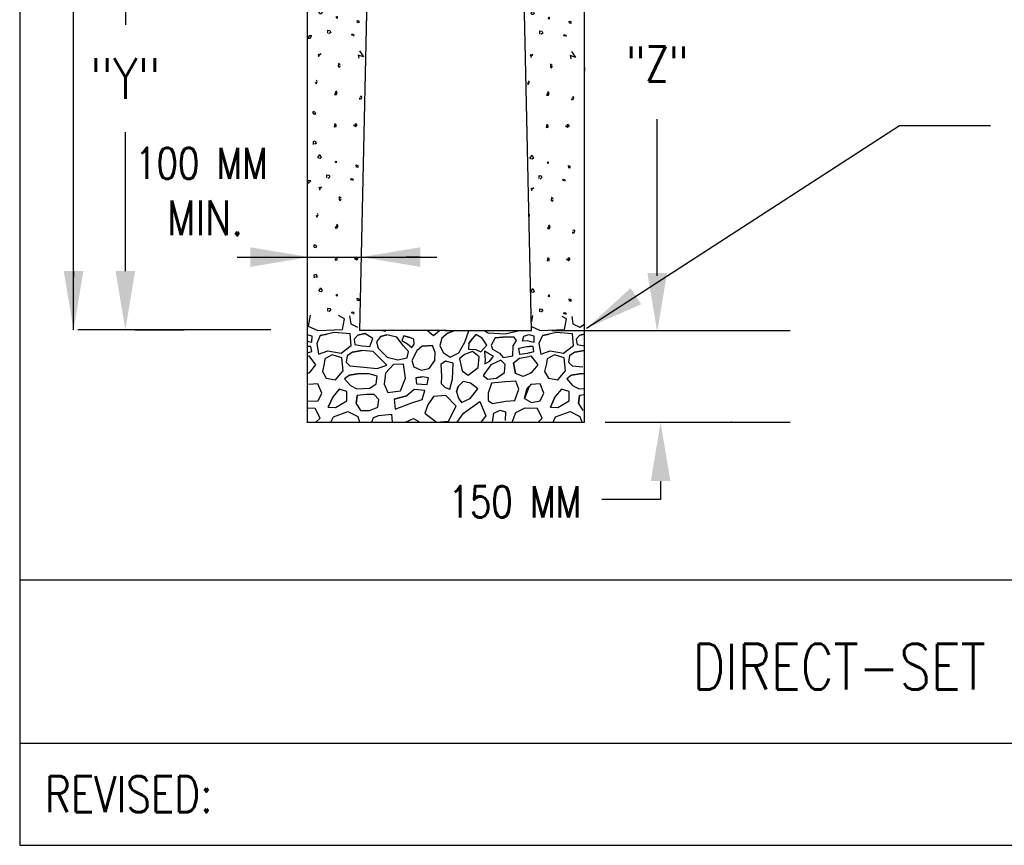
# Model space of a CAD drawing. Header units: inches. Extents: x -5.1 to 7.2, y -6.8 to 2.4.
# Tile 1 of 4: x 0.4 to 3.4, y -6.8 to -4.3. Entities that reach past the tile are written whole.
import ezdxf
from ezdxf.enums import TextEntityAlignment as Align

# ---------------------------------------------------------------- set-up
doc = ezdxf.new("R2010")
doc.units = ezdxf.units.IN
doc.header["$MEASUREMENT"] = 0
doc.layers.get('0').update_dxf_attribs({"color": 2, "linetype": 'CONTINUOUS'})
doc.layers.get('DEFPOINTS').update_dxf_attribs({"linetype": 'CONTINUOUS'})
doc.layers.add('E-DETL', color=2, linetype='CONTINUOUS')
doc.layers.add('E-DETL-TEXT', color=3, linetype='CONTINUOUS')
doc.styles.add('romans', font='ROMANS.SHX', dxfattribs={"width": 0.8})
doc.styles.get("Standard").update_dxf_attribs({"font": 'ROMANS.SHX', "width": 0.8, "height": 0.125})
doc.dimstyles.get("Standard").update_dxf_attribs({"dimtxt": 0.18, "dimasz": 0.18, "dimexe": 0.18, "dimexo": 0.0625, "dimgap": 0.09, "dimtad": 0, "dimtih": 1, "dimtoh": 1, "dimdec": 4, "dimzin": 0, "dimdsep": 46, "dimtxsty": 'Standard', "dimcen": 0.09, "dimadec": 0, "dimazin": 0, "dimtfac": 1, "dimtdec": 4, "dimtofl": 0, "dimtmove": 0, "dimatfit": 3, "dimfxl": 1, "dimtolj": 1, "dimtzin": 0, "dimarcsym": 0})

# ---------------------------------------------------------------- blocks, each defined once
blk = doc.blocks.new('*X8')
for p, q in [((2.502915, 4.15143), (2.500029, 4.153107)), ((2.500029, 4.153107), (2.502915, 4.149193)), ((2.500825, 4.149752), (2.50819, 4.154449)), ((2.502915, 4.149193), (2.50182, 4.145504)), ((2.50819, 4.154449), (2.502915, 4.15143)), ((2.562335, 4.125041), (2.561937, 4.116096)), ((2.561937, 4.116096), (2.566018, 4.113189)), ((2.567909, 4.120457), (2.562335, 4.125041)), ((2.566018, 4.113189), (2.567909, 4.118444)), ((2.666623, 4.114473), (2.665948, 4.103462)), ((2.491469, 4.068352), (2.493858, 4.062202)), ((2.493858, 4.062202), (2.49774, 4.069694)), ((2.49774, 4.069694), (2.495351, 4.074055)), ((2.555667, 4.039392), (2.550093, 4.029889)), ((2.558454, 4.035703), (2.554572, 4.04107)), ((2.550093, 4.029889), (2.556264, 4.030224)), ((2.556264, 4.030224), (2.558454, 4.035703)), ((2.62713, 4.019825), (2.626832, 4.015912)), ((2.626832, 4.015912), (2.633003, 4.017477)), ((2.630514, 4.024857), (2.628424, 4.022844)), ((2.633898, 4.022397), (2.630514, 4.024857)), ((2.633003, 4.017477), (2.633898, 4.022397)), ((2.486194, 3.978566), (2.483308, 3.974988)), ((2.489976, 3.975995), (2.488682, 3.978454)), ((2.483308, 3.974988), (2.485597, 3.971298)), ((2.485597, 3.971298), (2.490175, 3.970068)), ((2.493261, 3.972416), (2.489976, 3.975995)), ((2.490175, 3.970068), (2.493261, 3.972416)), ((2.550989, 3.941332), (2.549197, 3.931269)), ((2.549197, 3.931269), (2.555567, 3.932052)), ((2.555667, 3.93686), (2.552581, 3.939208)), ((2.555567, 3.932052), (2.555667, 3.93686)), ((2.614689, 3.931381), (2.608717, 3.935742)), ((2.615087, 3.932052), (2.614191, 3.940997)), ((2.614191, 3.940997), (2.619068, 3.935295)), ((2.619068, 3.935295), (2.614689, 3.931381)), ((2.485796, 3.885761), (2.49127, 3.888109)), ((2.49127, 3.888109), (2.494654, 3.879388)), ((2.486294, 3.877487), (2.485796, 3.885761)), ((2.494654, 3.879388), (2.48928, 3.879164)), ((2.499233, 3.83634), (2.505901, 3.846067)), ((2.506399, 3.834439), (2.501323, 3.834774)), ((2.505901, 3.846067), (2.509882, 3.83757)), ((2.509882, 3.83757), (2.506399, 3.834439)), ((2.553577, 3.822922), (2.554074, 3.8265)), ((2.554074, 3.8265), (2.555567, 3.8265)), ((2.555567, 3.8265), (2.555667, 3.820686)), ((2.555667, 3.820686), (2.55278, 3.822922)), ((2.617974, 3.808051), (2.616978, 3.814536)), ((2.616978, 3.814536), (2.621656, 3.812747)), ((2.621955, 3.806821), (2.618471, 3.808163)), ((2.621656, 3.812747), (2.621955, 3.806821)), ((2.5274, 3.775178), (2.527201, 3.78457)), ((2.527201, 3.78457), (2.532974, 3.783564)), ((2.536258, 3.77775), (2.530485, 3.773501)), ((2.532974, 3.783564), (2.536258, 3.77775)), ((2.600555, 3.771935), (2.603342, 3.772606)), ((2.602347, 3.767239), (2.600555, 3.771935)), ((2.603342, 3.772606), (2.607025, 3.770146)), ((2.607025, 3.770146), (2.605632, 3.766121)), ((2.505652, 3.743636), (2.502766, 3.745313)), ((2.502766, 3.745313), (2.505652, 3.7414)), ((2.503562, 3.741959), (2.510927, 3.746655)), ((2.505652, 3.7414), (2.504557, 3.73771)), ((2.510927, 3.746655), (2.505652, 3.743636)), ((2.565073, 3.717248), (2.564675, 3.708303)), ((2.564675, 3.708303), (2.568755, 3.705396)), ((2.570646, 3.712664), (2.565073, 3.717248)), ((2.568755, 3.705396), (2.570646, 3.710651)), ((2.494206, 3.660558), (2.496595, 3.654409)), ((2.496595, 3.654409), (2.500477, 3.6619)), ((2.500477, 3.6619), (2.498088, 3.666261)), ((2.558404, 3.631599), (2.55283, 3.622095)), ((2.55283, 3.622095), (2.559001, 3.62243)), ((2.561191, 3.627909), (2.557309, 3.633276)), ((2.559001, 3.62243), (2.561191, 3.627909)), ((2.633252, 3.617063), (2.631161, 3.615051)), ((2.636636, 3.614603), (2.633252, 3.617063)), ((2.629867, 3.612032), (2.629569, 3.608118)), ((2.629569, 3.608118), (2.63574, 3.609684)), ((2.63574, 3.609684), (2.636636, 3.614603)), ((2.488931, 3.570772), (2.486045, 3.567195)), ((2.486045, 3.567195), (2.488334, 3.563505)), ((2.488334, 3.563505), (2.492912, 3.562275)), ((2.492713, 3.568201), (2.491419, 3.570661)), ((2.495998, 3.564623), (2.492713, 3.568201)), ((2.492912, 3.562275), (2.495998, 3.564623)), ((2.553726, 3.533539), (2.551934, 3.523475)), ((2.558404, 3.529066), (2.555319, 3.531414)), ((2.558304, 3.524258), (2.558404, 3.529066)), ((2.617426, 3.523587), (2.611454, 3.527948)), ((2.617824, 3.524258), (2.616928, 3.533203)), ((2.616928, 3.533203), (2.621805, 3.527501)), ((2.621805, 3.527501), (2.617426, 3.523587)), ((2.551934, 3.523475), (2.558304, 3.524258)), ((2.488533, 3.477968), (2.494007, 3.480316)), ((2.489031, 3.469693), (2.488533, 3.477968)), ((2.497391, 3.471594), (2.492017, 3.471371)), ((2.494007, 3.480316), (2.497391, 3.471594)), ((2.50197, 3.428546), (2.508638, 3.438274)), ((2.508638, 3.438274), (2.512619, 3.429776)), ((2.509136, 3.426645), (2.50406, 3.426981)), ((2.512619, 3.429776), (2.509136, 3.426645)), ((2.558404, 3.412892), (2.555517, 3.415128)), ((2.556314, 3.415128), (2.556812, 3.418706)), ((2.556812, 3.418706), (2.558304, 3.418706)), ((2.558304, 3.418706), (2.558404, 3.412892)), ((2.620711, 3.400257), (2.619715, 3.406743)), ((2.619715, 3.406743), (2.624393, 3.404954)), ((2.624393, 3.404954), (2.624692, 3.399027)), ((2.530137, 3.367384), (2.529938, 3.376776)), ((2.529938, 3.376776), (2.535711, 3.37577)), ((2.535711, 3.37577), (2.538995, 3.369956)), ((2.624692, 3.399027), (2.621208, 3.400369)), ((2.538995, 3.369956), (2.533222, 3.365707)), ((2.603292, 3.364142), (2.60608, 3.364813)), ((2.605084, 3.359445), (2.603292, 3.364142)), ((2.60608, 3.364813), (2.609762, 3.362353)), ((2.609762, 3.362353), (2.608369, 3.358327)), ((2.502915, 3.301429), (2.500029, 3.303107)), ((2.500029, 3.303107), (2.502915, 3.299193)), ((2.500825, 3.299752), (2.50819, 3.304448)), ((2.502915, 3.299193), (2.50182, 3.295503)), ((2.50819, 3.304448), (2.502915, 3.301429)), ((2.638623, 3.295453), (2.622885, 3.300834)), ((2.622885, 3.300834), (2.624596, 3.290841)), ((2.62699, 3.313133), (2.638623, 3.295453)), ((2.562335, 3.275042), (2.561937, 3.266097)), ((2.561937, 3.266097), (2.566018, 3.263189)), ((2.567909, 3.270457), (2.562335, 3.275042)), ((2.566018, 3.263189), (2.567909, 3.268445)), ((2.666623, 3.264491), (2.665948, 3.253462)), ((2.49774, 3.219694), (2.495351, 3.224055)), ((2.491469, 3.218352), (2.493858, 3.212203)), ((2.493858, 3.212203), (2.49774, 3.219694)), ((2.555667, 3.189393), (2.550093, 3.179888)), ((2.550093, 3.179888), (2.556264, 3.180224)), ((2.558454, 3.185703), (2.554572, 3.19107)), ((2.556264, 3.180224), (2.558454, 3.185703)), ((2.62713, 3.169825), (2.626832, 3.165912)), ((2.626832, 3.165912), (2.633003, 3.167477)), ((2.630514, 3.174857), (2.628424, 3.172844)), ((2.633898, 3.172397), (2.630514, 3.174857)), ((2.633003, 3.167477), (2.633898, 3.172397)), ((2.550989, 3.091332), (2.549197, 3.081269)), ((2.549197, 3.081269), (2.555567, 3.082052)), ((2.555667, 3.08686), (2.552581, 3.089208)), ((2.555567, 3.082052), (2.555667, 3.08686)), ((2.614689, 3.081381), (2.608717, 3.085742)), ((2.615087, 3.082052), (2.614191, 3.090997)), ((2.614191, 3.090997), (2.619068, 3.085294)), ((2.619068, 3.085294), (2.614689, 3.081381)), ((2.499233, 2.98634), (2.505901, 2.996068)), ((2.506399, 2.984439), (2.501323, 2.984774)), ((2.505901, 2.996068), (2.509882, 2.98757)), ((2.509882, 2.98757), (2.506399, 2.984439)), ((2.555667, 2.970686), (2.55278, 2.972922)), ((2.553577, 2.972922), (2.554074, 2.9765)), ((2.554074, 2.9765), (2.555567, 2.9765)), ((2.555567, 2.9765), (2.555667, 2.970686)), ((2.617974, 2.958051), (2.616978, 2.964536)), ((2.616978, 2.964536), (2.621656, 2.962747)), ((2.621955, 2.956821), (2.618471, 2.958163)), ((2.621656, 2.962747), (2.621955, 2.956821)), ((2.5274, 2.925178), (2.527201, 2.93457)), ((2.527201, 2.93457), (2.532974, 2.933564)), ((2.536258, 2.92775), (2.530485, 2.923501)), ((2.532974, 2.933564), (2.536258, 2.92775)), ((2.600555, 2.921935), (2.603342, 2.922606)), ((2.603342, 2.922606), (2.607025, 2.920146)), ((2.505652, 2.893636), (2.502766, 2.895313)), ((2.502766, 2.895313), (2.505652, 2.8914)), ((2.503562, 2.891958), (2.510927, 2.896655)), ((2.510927, 2.896655), (2.505652, 2.893636)), ((2.602347, 2.917239), (2.600555, 2.921935)), ((2.607025, 2.920146), (2.605632, 2.916121)), ((2.505652, 2.8914), (2.504557, 2.88771)), ((2.565073, 2.867248), (2.564675, 2.858303)), ((2.570646, 2.862664), (2.565073, 2.867248)), ((2.564675, 2.858303), (2.568755, 2.855396)), ((2.568755, 2.855396), (2.570646, 2.860651)), ((2.496663, 2.804521), (2.498088, 2.816261)), ((2.558404, 2.781599), (2.55283, 2.772095)), ((2.55283, 2.772095), (2.559001, 2.77243)), ((2.561191, 2.777909), (2.557309, 2.783276)), ((2.559001, 2.77243), (2.561191, 2.777909)), ((2.629867, 2.762032), (2.629569, 2.758118)), ((2.629569, 2.758118), (2.63574, 2.759683)), ((2.633252, 2.767063), (2.631161, 2.765051)), ((2.636636, 2.764603), (2.633252, 2.767063)), ((2.63574, 2.759683), (2.636636, 2.764603)), ((2.553726, 2.683539), (2.551934, 2.673476)), ((2.617824, 2.674258), (2.616928, 2.683203)), ((2.616928, 2.683203), (2.621805, 2.677501)), ((2.551934, 2.673476), (2.558304, 2.674258)), ((2.558404, 2.679066), (2.555319, 2.681414)), ((2.558304, 2.674258), (2.558404, 2.679066)), ((2.617426, 2.673587), (2.611454, 2.677948)), ((2.621805, 2.677501), (2.617426, 2.673587)), ((2.50197, 2.578546), (2.508638, 2.588274)), ((2.509136, 2.576645), (2.50406, 2.576981)), ((2.508638, 2.588274), (2.512619, 2.579776)), ((2.512619, 2.579776), (2.509136, 2.576645)), ((2.558404, 2.562892), (2.555517, 2.565129)), ((2.556314, 2.565129), (2.556812, 2.568707)), ((2.556812, 2.568707), (2.558304, 2.568707)), ((2.558304, 2.568707), (2.558404, 2.562892)), ((2.620711, 2.550257), (2.619715, 2.556742)), ((2.619715, 2.556742), (2.624393, 2.554954)), ((2.624692, 2.549027), (2.621208, 2.550369)), ((2.624393, 2.554954), (2.624692, 2.549027)), ((2.530137, 2.517384), (2.529938, 2.526777)), ((2.529938, 2.526777), (2.535711, 2.52577)), ((2.538995, 2.519956), (2.533222, 2.515707)), ((2.535711, 2.52577), (2.538995, 2.519956)), ((2.603292, 2.514142), (2.60608, 2.514812)), ((2.605084, 2.509445), (2.603292, 2.514142)), ((2.60608, 2.514812), (2.609762, 2.512352)), ((2.609762, 2.512352), (2.608369, 2.508327))]:
    blk.add_line(p, q)
blk = doc.blocks.new('*X9')
for p, q in [((1.980395, 4.161441), (1.989615, 4.147422)), ((1.989615, 4.147422), (1.973877, 4.152803)), ((1.973877, 4.152803), (1.975588, 4.14281)), ((1.913328, 4.12701), (1.91293, 4.118065)), ((1.91293, 4.118065), (1.91701, 4.115158)), ((1.918902, 4.122426), (1.913328, 4.12701)), ((1.91701, 4.115158), (1.918902, 4.120413)), ((2.015656, 4.114841), (2.015465, 4.106216)), ((1.842461, 4.070321), (1.84485, 4.064171)), ((1.84485, 4.064171), (1.848732, 4.071663)), ((1.848732, 4.071663), (1.846343, 4.076024)), ((1.906659, 4.041361), (1.901085, 4.031857)), ((1.909446, 4.037672), (1.905564, 4.043038)), ((1.907256, 4.032193), (1.909446, 4.037672)), ((1.901085, 4.031857), (1.907256, 4.032193)), ((1.978123, 4.021794), (1.977824, 4.01788)), ((1.977824, 4.01788), (1.983995, 4.019446)), ((1.981507, 4.026825), (1.979417, 4.024813)), ((1.984891, 4.024366), (1.981507, 4.026825)), ((1.983995, 4.019446), (1.984891, 4.024366)), ((1.837186, 3.980535), (1.8343, 3.976957)), ((1.840968, 3.977963), (1.839674, 3.980423)), ((1.844253, 3.974385), (1.840968, 3.977963)), ((1.8343, 3.976957), (1.836589, 3.973267)), ((1.836589, 3.973267), (1.841167, 3.972037)), ((1.841167, 3.972037), (1.844253, 3.974385)), ((1.901981, 3.943301), (1.90019, 3.933238)), ((1.90019, 3.933238), (1.90656, 3.934021)), ((1.906659, 3.938828), (1.903574, 3.941177)), ((1.90656, 3.934021), (1.906659, 3.938828)), ((1.965681, 3.93335), (1.959709, 3.93771)), ((1.966079, 3.934021), (1.965184, 3.942966)), ((1.965184, 3.942966), (1.970061, 3.937263)), ((1.970061, 3.937263), (1.965681, 3.93335)), ((1.836788, 3.88773), (1.842262, 3.890078)), ((1.837286, 3.879456), (1.836788, 3.88773)), ((1.842262, 3.890078), (1.845646, 3.881356)), ((1.845646, 3.881356), (1.840272, 3.881133)), ((1.850225, 3.838308), (1.856893, 3.848036)), ((1.857391, 3.836408), (1.852315, 3.836743)), ((1.856893, 3.848036), (1.860875, 3.839538)), ((1.860875, 3.839538), (1.857391, 3.836408)), ((1.904569, 3.824891), (1.905067, 3.828469)), ((1.905067, 3.828469), (1.90656, 3.828469)), ((1.90656, 3.828469), (1.906659, 3.822654)), ((1.906659, 3.822654), (1.903773, 3.824891)), ((1.968966, 3.810019), (1.967971, 3.816505)), ((1.967971, 3.816505), (1.972649, 3.814716)), ((1.972947, 3.80879), (1.969464, 3.810132)), ((1.972649, 3.814716), (1.972947, 3.80879)), ((1.820962, 3.769431), (1.817312, 3.763963)), ((1.828726, 3.767866), (1.820962, 3.769431)), ((1.823053, 3.762052), (1.828726, 3.767866)), ((1.878392, 3.777147), (1.878193, 3.786539)), ((1.878193, 3.786539), (1.883966, 3.785532)), ((1.88725, 3.779718), (1.881478, 3.775469)), ((1.883966, 3.785532), (1.88725, 3.779718)), ((1.951548, 3.773904), (1.954335, 3.774575)), ((1.953339, 3.769208), (1.951548, 3.773904)), ((1.954335, 3.774575), (1.958017, 3.772115)), ((1.958017, 3.772115), (1.956624, 3.76809)), ((1.817312, 3.761633), (1.823053, 3.762052)), ((1.856645, 3.745605), (1.853758, 3.747282)), ((1.853758, 3.747282), (1.856645, 3.743368)), ((1.854554, 3.743927), (1.86192, 3.748623)), ((1.856645, 3.743368), (1.85555, 3.739678)), ((1.86192, 3.748623), (1.856645, 3.745605)), ((1.916065, 3.719216), (1.915667, 3.710271)), ((1.915667, 3.710271), (1.919748, 3.707364)), ((1.921639, 3.714632), (1.916065, 3.719216)), ((1.919748, 3.707364), (1.921639, 3.712619)), ((1.845198, 3.662527), (1.847587, 3.656378)), ((1.847587, 3.656378), (1.851469, 3.663869)), ((1.851469, 3.663869), (1.84908, 3.66823)), ((1.909396, 3.633568), (1.903822, 3.624063)), ((1.903822, 3.624063), (1.909993, 3.624399)), ((1.912183, 3.629878), (1.908301, 3.635245)), ((1.909993, 3.624399), (1.912183, 3.629878)), ((1.984244, 3.619032), (1.982154, 3.617019)), ((1.987628, 3.616572), (1.984244, 3.619032)), ((1.986732, 3.611652), (1.987628, 3.616572)), ((1.98086, 3.614), (1.980561, 3.610087)), ((1.980561, 3.610087), (1.986732, 3.611652)), ((1.839923, 3.572741), (1.837037, 3.569163)), ((1.837037, 3.569163), (1.839326, 3.565473)), ((1.839326, 3.565473), (1.843904, 3.564243)), ((1.843705, 3.570169), (1.842412, 3.572629)), ((1.84699, 3.566592), (1.843705, 3.570169)), ((1.843904, 3.564243), (1.84699, 3.566592)), ((1.904718, 3.535507), (1.902927, 3.525444)), ((1.902927, 3.525444), (1.909297, 3.526227)), ((1.909396, 3.531035), (1.906311, 3.533383)), ((1.909297, 3.526227), (1.909396, 3.531035)), ((1.968418, 3.525556), (1.962447, 3.529917)), ((1.968817, 3.526227), (1.967921, 3.535172)), ((1.967921, 3.535172), (1.972798, 3.529469)), ((1.972798, 3.529469), (1.968418, 3.525556)), ((1.839525, 3.479936), (1.844999, 3.482284)), ((1.840023, 3.471662), (1.839525, 3.479936)), ((1.848383, 3.473563), (1.843009, 3.473339)), ((1.844999, 3.482284), (1.848383, 3.473563)), ((1.852962, 3.430515), (1.85963, 3.440243)), ((1.85963, 3.440243), (1.863612, 3.431745)), ((1.860128, 3.428614), (1.855052, 3.428949)), ((1.863612, 3.431745), (1.860128, 3.428614)), ((1.909396, 3.414861), (1.90651, 3.417097)), ((1.907306, 3.417097), (1.907804, 3.420675)), ((1.907804, 3.420675), (1.909297, 3.420675)), ((1.909297, 3.420675), (1.909396, 3.414861)), ((1.971703, 3.402226), (1.970708, 3.408711)), ((1.970708, 3.408711), (1.975386, 3.406922)), ((1.975386, 3.406922), (1.975684, 3.400996)), ((1.881129, 3.369353), (1.88093, 3.378745)), ((1.88093, 3.378745), (1.886703, 3.377739)), ((1.886703, 3.377739), (1.889988, 3.371925)), ((1.975684, 3.400996), (1.972201, 3.402338)), ((1.817312, 3.35364), (1.82579, 3.354258)), ((1.8237, 3.361638), (1.819818, 3.355824)), ((1.828278, 3.362644), (1.8237, 3.361638)), ((1.82579, 3.354258), (1.827183, 3.354482)), ((1.827183, 3.354482), (1.831463, 3.360072)), ((1.831363, 3.361861), (1.828278, 3.362644)), ((1.831463, 3.360072), (1.831363, 3.361861)), ((1.889988, 3.371925), (1.884215, 3.367676)), ((1.954285, 3.36611), (1.957072, 3.366781)), ((1.956077, 3.361414), (1.954285, 3.36611)), ((1.957072, 3.366781), (1.960755, 3.364321)), ((1.960755, 3.364321), (1.959361, 3.360296)), ((1.977983, 3.315102), (1.989615, 3.297422)), ((1.853907, 3.303398), (1.851021, 3.305075)), ((1.851021, 3.305075), (1.853907, 3.301162)), ((1.851817, 3.301721), (1.859183, 3.306417)), ((1.853907, 3.301162), (1.852813, 3.297472)), ((1.859183, 3.306417), (1.853907, 3.303398)), ((1.989615, 3.297422), (1.973877, 3.302803)), ((1.973877, 3.302803), (1.975588, 3.29281)), ((1.913328, 3.27701), (1.91293, 3.268065)), ((1.91293, 3.268065), (1.91701, 3.265158)), ((1.918902, 3.272426), (1.913328, 3.27701)), ((1.91701, 3.265158), (1.918902, 3.270413)), ((1.848732, 3.221663), (1.846343, 3.226023)), ((1.842461, 3.220321), (1.84485, 3.214171)), ((1.84485, 3.214171), (1.848732, 3.221663)), ((1.906659, 3.191361), (1.901085, 3.181857)), ((1.901085, 3.181857), (1.907256, 3.182193)), ((1.909446, 3.187671), (1.905564, 3.193038)), ((1.907256, 3.182193), (1.909446, 3.187671)), ((1.978123, 3.171794), (1.977824, 3.16788)), ((1.977824, 3.16788), (1.983995, 3.169446)), ((1.981507, 3.176826), (1.979417, 3.174813)), ((1.984891, 3.174366), (1.981507, 3.176826)), ((1.983995, 3.169446), (1.984891, 3.174366)), ((1.837186, 3.130535), (1.8343, 3.126957)), ((1.8343, 3.126957), (1.836589, 3.123267)), ((1.836589, 3.123267), (1.841167, 3.122037)), ((1.840968, 3.127963), (1.839674, 3.130423)), ((1.844253, 3.124385), (1.840968, 3.127963)), ((1.841167, 3.122037), (1.844253, 3.124385)), ((1.901981, 3.093301), (1.90019, 3.083238)), ((1.90019, 3.083238), (1.90656, 3.08402)), ((1.906659, 3.088828), (1.903574, 3.091176)), ((1.90656, 3.08402), (1.906659, 3.088828)), ((1.965681, 3.08335), (1.959709, 3.08771)), ((1.966079, 3.08402), (1.965184, 3.092965)), ((1.965184, 3.092965), (1.970061, 3.087263)), ((1.970061, 3.087263), (1.965681, 3.08335)), ((1.836788, 3.03773), (1.842262, 3.040078)), ((1.837286, 3.029456), (1.836788, 3.03773)), ((1.845646, 3.031357), (1.840272, 3.031133)), ((1.842262, 3.040078), (1.845646, 3.031357)), ((1.850225, 2.988308), (1.856893, 2.998036)), ((1.857391, 2.986408), (1.852315, 2.986743)), ((1.856893, 2.998036), (1.860875, 2.989538)), ((1.860875, 2.989538), (1.857391, 2.986408)), ((1.906659, 2.972654), (1.903773, 2.974891)), ((1.904569, 2.974891), (1.905067, 2.978469)), ((1.905067, 2.978469), (1.90656, 2.978469)), ((1.90656, 2.978469), (1.906659, 2.972654)), ((1.968966, 2.96002), (1.967971, 2.966505)), ((1.967971, 2.966505), (1.972649, 2.964716)), ((1.972947, 2.95879), (1.969464, 2.960131)), ((1.972649, 2.964716), (1.972947, 2.95879)), ((1.878392, 2.927146), (1.878193, 2.936539)), ((1.878193, 2.936539), (1.883966, 2.935533)), ((1.88725, 2.929718), (1.881478, 2.925469)), ((1.883966, 2.935533), (1.88725, 2.929718)), ((1.951548, 2.923904), (1.954335, 2.924575)), ((1.953339, 2.919208), (1.951548, 2.923904)), ((1.954335, 2.924575), (1.958017, 2.922115)), ((1.820962, 2.919431), (1.817312, 2.913963)), ((1.817312, 2.911633), (1.823053, 2.912052)), ((1.828726, 2.917866), (1.820962, 2.919431)), ((1.823053, 2.912052), (1.828726, 2.917866)), ((1.856645, 2.895604), (1.853758, 2.897282)), ((1.853758, 2.897282), (1.856645, 2.893368)), ((1.854554, 2.893927), (1.86192, 2.898623)), ((1.856645, 2.893368), (1.85555, 2.889678)), ((1.86192, 2.898623), (1.856645, 2.895604)), ((1.958017, 2.922115), (1.956624, 2.91809)), ((1.916065, 2.869216), (1.915667, 2.860271)), ((1.921639, 2.864632), (1.916065, 2.869216)), ((1.919748, 2.857364), (1.921639, 2.862619)), ((1.915667, 2.860271), (1.919748, 2.857364)), ((1.845198, 2.812527), (1.847587, 2.806377)), ((1.847587, 2.806377), (1.851469, 2.813869)), ((1.851469, 2.813869), (1.84908, 2.81823)), ((1.909396, 2.783567), (1.903822, 2.774064)), ((1.903822, 2.774064), (1.909993, 2.774399)), ((1.912183, 2.779878), (1.908301, 2.785245)), ((1.909993, 2.774399), (1.912183, 2.779878)), ((1.839923, 2.722741), (1.837037, 2.719163)), ((1.837037, 2.719163), (1.839326, 2.715473)), ((1.839326, 2.715473), (1.843904, 2.714243)), ((1.843705, 2.720169), (1.842412, 2.722629)), ((1.84699, 2.716591), (1.843705, 2.720169)), ((1.843904, 2.714243), (1.84699, 2.716591)), ((1.904718, 2.685507), (1.902927, 2.675444)), ((1.909396, 2.681035), (1.906311, 2.683383)), ((1.968817, 2.676227), (1.967921, 2.685172)), ((1.967921, 2.685172), (1.972798, 2.679469)), ((1.902927, 2.675444), (1.909297, 2.676227)), ((1.909297, 2.676227), (1.909396, 2.681035)), ((1.968418, 2.675556), (1.962447, 2.679917)), ((1.972798, 2.679469), (1.968418, 2.675556)), ((1.839525, 2.629936), (1.844999, 2.632284)), ((1.840023, 2.621662), (1.839525, 2.629936)), ((1.848383, 2.623563), (1.843009, 2.623339)), ((1.844999, 2.632284), (1.848383, 2.623563)), ((1.852962, 2.580515), (1.85963, 2.590242)), ((1.860128, 2.578614), (1.855052, 2.578949)), ((1.85963, 2.590242), (1.863612, 2.581745)), ((1.863612, 2.581745), (1.860128, 2.578614)), ((1.909396, 2.564861), (1.90651, 2.567097)), ((1.907306, 2.567097), (1.907804, 2.570675)), ((1.907804, 2.570675), (1.909297, 2.570675)), ((1.909297, 2.570675), (1.909396, 2.564861)), ((1.971703, 2.552226), (1.970708, 2.558711)), ((1.970708, 2.558711), (1.975386, 2.556922)), ((1.975684, 2.550996), (1.972201, 2.552338)), ((1.975386, 2.556922), (1.975684, 2.550996)), ((1.881129, 2.519353), (1.88093, 2.528745)), ((1.88093, 2.528745), (1.886703, 2.527739)), ((1.889988, 2.521924), (1.884215, 2.517676)), ((1.886703, 2.527739), (1.889988, 2.521924)), ((1.954285, 2.51611), (1.957072, 2.516781)), ((1.956077, 2.511414), (1.954285, 2.51611)), ((1.957072, 2.516781), (1.960755, 2.514321)), ((1.960755, 2.514321), (1.959361, 2.510296))]:
    blk.add_line(p, q)
blk = doc.blocks.new('*X10')
for p, q in [((1.8273, 2.50742), (1.821208, 2.473533)), ((1.93172, 2.495689), (1.913113, 2.505919)), ((1.947208, 2.504756), (1.950864, 2.480049)), ((2.50695, 2.505471), (2.503701, 2.487394)), ((2.611721, 2.495689), (2.597862, 2.503307)), ((2.627652, 2.502599), (2.630864, 2.480049)), ((1.821208, 2.473533), (1.850214, 2.460499)), ((1.925339, 2.463106), (1.93172, 2.495689)), ((1.950864, 2.480049), (1.971748, 2.470274)), ((2.504037, 2.472262), (2.530215, 2.460499)), ((2.605339, 2.463106), (2.611721, 2.495689)), ((2.630864, 2.480049), (2.651749, 2.470274)), ((2.651749, 2.470274), (2.666623, 2.479136)), ((1.832836, 2.443192), (1.817312, 2.447084)), ((1.831919, 2.424299), (1.832836, 2.443192)), ((1.85733, 2.445052), (1.846976, 2.420673)), ((1.850214, 2.460499), (1.925339, 2.463106)), ((1.878464, 2.449035), (1.85733, 2.445052)), ((1.85733, 2.445052), (1.878464, 2.449035)), ((1.899881, 2.453656), (1.878464, 2.449035)), ((1.949524, 2.449832), (1.899881, 2.453656)), ((1.952219, 2.41414), (1.949524, 2.449832)), ((1.972266, 2.44594), (1.961258, 2.433746)), ((1.993822, 2.450577), (1.972266, 2.44594)), ((1.972266, 2.44594), (1.993822, 2.450577)), ((2.01859, 2.435807), (1.993822, 2.450577)), ((2.04257, 2.441705), (2.030372, 2.424975)), ((2.061151, 2.446486), (2.04257, 2.441705)), ((2.04257, 2.441705), (2.061151, 2.446486)), ((2.047538, 2.46041), (2.058475, 2.458218)), ((2.092213, 2.439315), (2.061151, 2.446486)), ((2.113989, 2.443363), (2.107262, 2.429452)), ((2.131571, 2.43907), (2.113989, 2.443363)), ((2.113989, 2.443363), (2.131571, 2.43907)), ((2.185943, 2.46041), (2.204346, 2.445098)), ((2.204346, 2.445098), (2.222173, 2.46041)), ((2.248123, 2.451903), (2.230109, 2.436925)), ((2.269789, 2.460411), (2.248123, 2.451903)), ((2.248123, 2.451903), (2.269785, 2.460411)), ((2.299752, 2.424497), (2.312659, 2.459392)), ((2.334268, 2.447485), (2.32219, 2.434261)), ((2.35292, 2.43615), (2.334268, 2.447485)), ((2.360515, 2.460411), (2.371553, 2.453005)), ((2.371553, 2.453005), (2.423764, 2.450073)), ((2.423764, 2.450073), (2.467833, 2.46041)), ((2.476908, 2.427906), (2.481036, 2.442677)), ((2.481036, 2.442677), (2.495713, 2.447485)), ((2.495713, 2.447485), (2.496623, 2.447257)), ((2.512836, 2.443192), (2.496624, 2.447257)), ((2.511919, 2.424299), (2.512836, 2.443192)), ((2.53733, 2.445052), (2.526976, 2.420673)), ((2.530215, 2.460499), (2.605339, 2.463106)), ((2.558464, 2.449035), (2.53733, 2.445052)), ((2.53733, 2.445052), (2.558464, 2.449035)), ((2.579881, 2.453656), (2.558464, 2.449035)), ((2.629525, 2.449832), (2.579881, 2.453656)), ((2.63222, 2.41414), (2.629525, 2.449832)), ((2.652266, 2.44594), (2.641258, 2.433746)), ((2.666622, 2.449031), (2.652266, 2.44594)), ((2.652266, 2.44594), (2.666622, 2.449025)), ((1.817312, 2.427187), (1.831919, 2.424299)), ((1.829167, 2.411075), (1.817312, 2.411383)), ((1.831766, 2.395789), (1.829167, 2.411075)), ((1.846976, 2.420673), (1.852507, 2.387689)), ((1.922008, 2.390398), (1.952219, 2.41414)), ((1.961258, 2.433746), (1.963704, 2.417429)), ((1.963704, 2.417429), (1.986178, 2.413136)), ((1.986178, 2.413136), (2.009569, 2.411247)), ((2.009569, 2.411247), (2.01859, 2.435807)), ((2.030372, 2.424975), (2.034485, 2.405695)), ((2.111219, 2.414299), (2.092213, 2.439315)), ((2.107262, 2.429452), (2.124691, 2.418803)), ((2.12824, 2.396294), (2.111219, 2.414299)), ((2.124691, 2.418803), (2.137533, 2.407811)), ((2.143649, 2.433059), (2.131571, 2.43907)), ((2.137533, 2.407811), (2.145636, 2.41846)), ((2.145636, 2.41846), (2.143649, 2.433059)), ((2.169572, 2.412392), (2.153398, 2.397553)), ((2.169572, 2.412392), (2.200842, 2.413906)), ((2.200842, 2.413906), (2.169572, 2.412392)), ((2.209468, 2.392708), (2.200842, 2.413906)), ((2.230109, 2.436925), (2.223727, 2.414458)), ((2.223727, 2.414458), (2.233371, 2.392469)), ((2.282164, 2.391991), (2.299752, 2.424497)), ((2.311947, 2.420693), (2.311794, 2.403174)), ((2.32219, 2.434261), (2.311947, 2.420693)), ((2.311947, 2.420693), (2.32219, 2.434261)), ((2.34925, 2.395274), (2.367902, 2.414853)), ((2.367902, 2.414853), (2.35292, 2.43615)), ((2.393365, 2.437244), (2.380457, 2.414777)), ((2.380457, 2.414777), (2.384429, 2.403464)), ((2.4162, 2.439315), (2.393365, 2.437244)), ((2.393365, 2.437244), (2.4162, 2.439315)), ((2.451376, 2.439475), (2.4162, 2.439315)), ((2.446979, 2.382431), (2.447972, 2.412865)), ((2.447972, 2.412865), (2.458184, 2.429596)), ((2.458184, 2.429596), (2.451376, 2.439475)), ((2.465442, 2.405922), (2.489292, 2.41159)), ((2.492808, 2.428078), (2.476908, 2.427906)), ((2.489292, 2.41159), (2.496623, 2.4114)), ((2.496622, 2.427324), (2.492808, 2.428078)), ((2.496624, 2.427324), (2.511919, 2.424299)), ((2.509167, 2.411075), (2.496624, 2.4114)), ((2.511766, 2.395789), (2.509167, 2.411075)), ((2.526976, 2.420673), (2.532508, 2.387689)), ((2.602008, 2.390398), (2.63222, 2.41414)), ((2.641258, 2.433746), (2.643705, 2.417429)), ((2.643705, 2.417429), (2.666179, 2.413136)), ((1.817312, 2.39176), (1.831766, 2.395789)), ((1.817571, 2.381313), (1.822402, 2.382647)), ((1.822402, 2.382647), (1.843255, 2.355446)), ((1.852507, 2.387689), (1.8813, 2.397568)), ((1.894303, 2.385843), (1.872259, 2.373787)), ((1.8813, 2.397568), (1.922008, 2.390398)), ((1.923889, 2.376394), (1.894303, 2.385843)), ((1.940436, 2.382411), (1.936932, 2.363636)), ((1.956341, 2.394222), (1.940436, 2.382411)), ((1.985185, 2.398764), (1.956341, 2.394222)), ((1.956341, 2.394222), (1.985185, 2.398764)), ((2.01969, 2.395736), (1.985185, 2.398764)), ((2.039369, 2.376052), (2.01969, 2.395736)), ((2.034485, 2.405695), (2.062995, 2.378926)), ((2.123559, 2.376376), (2.12824, 2.396294)), ((2.153398, 2.397553), (2.138032, 2.368178)), ((2.20866, 2.367875), (2.209468, 2.392708)), ((2.233371, 2.392469), (2.254789, 2.378288)), ((2.254789, 2.378288), (2.282164, 2.391991)), ((2.299329, 2.386494), (2.284246, 2.373787)), ((2.323694, 2.395944), (2.299329, 2.386494)), ((2.311794, 2.403174), (2.333962, 2.4018)), ((2.344288, 2.379), (2.323694, 2.395944)), ((2.333962, 2.4018), (2.34925, 2.395274)), ((2.375546, 2.387373), (2.360411, 2.397335)), ((2.360411, 2.397335), (2.361481, 2.379645)), ((2.388389, 2.381706), (2.375546, 2.387373)), ((2.376311, 2.366763), (2.388389, 2.381706)), ((2.384429, 2.403464), (2.406697, 2.390717)), ((2.406697, 2.390717), (2.417619, 2.37797)), ((2.417619, 2.37797), (2.446979, 2.382431)), ((2.4685, 2.386343), (2.465442, 2.405922)), ((2.467562, 2.375416), (2.496623, 2.38099)), ((2.490821, 2.38995), (2.4685, 2.386343)), ((2.496622, 2.391567), (2.490821, 2.38995)), ((2.496624, 2.391568), (2.511766, 2.395789)), ((2.497572, 2.381313), (2.502403, 2.382647)), ((2.502403, 2.382647), (2.523255, 2.355446)), ((2.532508, 2.387689), (2.561301, 2.397568)), ((2.574303, 2.385843), (2.552259, 2.373787)), ((2.561301, 2.397568), (2.602008, 2.390398)), ((2.603889, 2.376394), (2.574303, 2.385843)), ((2.620436, 2.382411), (2.616932, 2.363636)), ((2.636341, 2.394222), (2.620436, 2.382411)), ((2.636341, 2.394222), (2.665185, 2.398764)), ((2.666623, 2.398638), (2.636341, 2.394222)), ((1.843255, 2.355446), (1.823529, 2.330121)), ((1.869938, 2.35945), (1.864427, 2.334361)), ((1.872259, 2.373787), (1.869938, 2.35945)), ((1.92824, 2.336967), (1.923889, 2.376394)), ((1.936932, 2.363636), (1.948254, 2.351825)), ((1.948254, 2.351825), (1.981142, 2.349099)), ((2.031551, 2.344254), (2.061743, 2.354248)), ((2.061743, 2.354248), (2.039369, 2.376052)), ((2.08168, 2.356518), (2.057605, 2.329148)), ((2.062995, 2.378926), (2.095334, 2.369843)), ((2.112426, 2.357169), (2.08168, 2.356518)), ((2.095334, 2.369843), (2.123559, 2.376376)), ((2.119097, 2.314485), (2.112426, 2.357169)), ((2.138032, 2.368178), (2.143963, 2.349402)), ((2.191138, 2.343648), (2.20866, 2.367875)), ((2.240737, 2.366293), (2.226815, 2.356192)), ((2.226815, 2.356192), (2.229135, 2.320024)), ((2.264812, 2.360102), (2.240737, 2.366293)), ((2.262201, 2.310901), (2.264812, 2.360102)), ((2.284246, 2.373787), (2.292367, 2.336967)), ((2.340517, 2.347069), (2.344288, 2.379)), ((2.379385, 2.355214), (2.35647, 2.322305)), ((2.362246, 2.372259), (2.361328, 2.358348)), ((2.361328, 2.358348), (2.376311, 2.366763)), ((2.361481, 2.379645), (2.362246, 2.372259)), ((2.410131, 2.369551), (2.379385, 2.355214)), ((2.423473, 2.356518), (2.410131, 2.369551)), ((2.422023, 2.331754), (2.423473, 2.356518)), ((2.449579, 2.361079), (2.467562, 2.375416)), ((2.4548, 2.32817), (2.449579, 2.361079)), ((2.449579, 2.361079), (2.4548, 2.32817)), ((2.4548, 2.32817), (2.449579, 2.361079)), ((2.523255, 2.355446), (2.50353, 2.330121)), ((2.549939, 2.35945), (2.544428, 2.334361)), ((2.552259, 2.373787), (2.549939, 2.35945)), ((2.60824, 2.336967), (2.603889, 2.376394)), ((2.616932, 2.363636), (2.628254, 2.351825)), ((2.628254, 2.351825), (2.661142, 2.349099)), ((1.823529, 2.330121), (1.817732, 2.327475)), ((1.864427, 2.334361), (1.876029, 2.314159)), ((1.904455, 2.308945), (1.92824, 2.336967)), ((1.946906, 2.323359), (1.932349, 2.312456)), ((1.971707, 2.327295), (1.946906, 2.323359)), ((1.946906, 2.323359), (1.971707, 2.327295)), ((2.00702, 2.327295), (1.971707, 2.327295)), ((1.981142, 2.349099), (2.031551, 2.344254)), ((2.031551, 2.320027), (2.00702, 2.327295)), ((2.028586, 2.297012), (2.031551, 2.320027)), ((2.057605, 2.329148), (2.053545, 2.295586)), ((2.143963, 2.349402), (2.166876, 2.3385)), ((2.166876, 2.3385), (2.191138, 2.343648)), ((2.229135, 2.320024), (2.227685, 2.297541)), ((2.292367, 2.336967), (2.310351, 2.323282)), ((2.310351, 2.323282), (2.340517, 2.347069)), ((2.35647, 2.322305), (2.370103, 2.310901)), ((2.397368, 2.314485), (2.422023, 2.331754)), ((2.478294, 2.319372), (2.4548, 2.32817)), ((2.496623, 2.327034), (2.478294, 2.319372)), ((2.50353, 2.330121), (2.497733, 2.327475)), ((2.544428, 2.334361), (2.55603, 2.314159)), ((2.584455, 2.308945), (2.60824, 2.336967)), ((2.626906, 2.323359), (2.61235, 2.312456)), ((2.651707, 2.327295), (2.626906, 2.323359)), ((2.626906, 2.323359), (2.651707, 2.327295)), ((2.666622, 2.327295), (2.651707, 2.327295)), ((1.850795, 2.29689), (1.822079, 2.294935)), ((1.850795, 2.29689), (1.822079, 2.294935)), ((1.862397, 2.268868), (1.850795, 2.29689)), ((1.862397, 2.268868), (1.850795, 2.29689)), ((1.876029, 2.314159), (1.904455, 2.308945)), ((1.932349, 2.312456), (1.949871, 2.292166)), ((1.949871, 2.292166), (1.970089, 2.28187)), ((2.009446, 2.283687), (2.028586, 2.297012)), ((2.053545, 2.295586), (2.064567, 2.270823)), ((2.103434, 2.275385), (2.119097, 2.314485)), ((2.170098, 2.318674), (2.150223, 2.315411)), ((2.150223, 2.315411), (2.170098, 2.318674)), ((2.150223, 2.315411), (2.151904, 2.296862)), ((2.151904, 2.296862), (2.18508, 2.294972)), ((2.189361, 2.315582), (2.170098, 2.318674)), ((2.18508, 2.294972), (2.189361, 2.315582)), ((2.227685, 2.297541), (2.239577, 2.285486)), ((2.239577, 2.285486), (2.227685, 2.297541)), ((2.25379, 2.280272), (2.262201, 2.310901)), ((2.294688, 2.303732), (2.279605, 2.28907)), ((2.317892, 2.298845), (2.294688, 2.303732)), ((2.340227, 2.281575), (2.317892, 2.298845)), ((2.370103, 2.310901), (2.397368, 2.314485)), ((2.381415, 2.29917), (2.371263, 2.268216)), ((2.424634, 2.303081), (2.381415, 2.29917)), ((2.45654, 2.305362), (2.424634, 2.303081)), ((2.465822, 2.280272), (2.45654, 2.305362)), ((2.502079, 2.294935), (2.496624, 2.288514)), ((2.502079, 2.294935), (2.496624, 2.288514)), ((2.530795, 2.29689), (2.502079, 2.294935)), ((2.530795, 2.29689), (2.502079, 2.294935)), ((2.542397, 2.268868), (2.530795, 2.29689)), ((2.542397, 2.268868), (2.530795, 2.29689)), ((2.55603, 2.314159), (2.584455, 2.308945)), ((2.61235, 2.312456), (2.629871, 2.292166)), ((2.629871, 2.292166), (2.650089, 2.28187)), ((1.851084, 2.244756), (1.862397, 2.268868)), ((1.851084, 2.244756), (1.862397, 2.268868)), ((1.915477, 2.280598), (1.896913, 2.258115)), ((1.939552, 2.273756), (1.915477, 2.280598)), ((1.938972, 2.245408), (1.939552, 2.273756)), ((1.971168, 2.261374), (1.967687, 2.236936)), ((1.967687, 2.236936), (1.971168, 2.261374)), ((1.970089, 2.28187), (2.009446, 2.283687)), ((1.999014, 2.264632), (1.971168, 2.261374)), ((2.023088, 2.264306), (1.999014, 2.264632)), ((2.037301, 2.248666), (2.023088, 2.264306)), ((2.064567, 2.270823), (2.103434, 2.275385)), ((2.122288, 2.260396), (2.08371, 2.249969)), ((2.08371, 2.249969), (2.122288, 2.260396)), ((2.145203, 2.279295), (2.122288, 2.260396)), ((2.177979, 2.277014), (2.145203, 2.279295)), ((2.169278, 2.248992), (2.177979, 2.277014)), ((2.241607, 2.261374), (2.20419, 2.258441)), ((2.239577, 2.285486), (2.25379, 2.280272)), ((2.273804, 2.22879), (2.241607, 2.261374)), ((2.279605, 2.28907), (2.274674, 2.272126)), ((2.274674, 2.272126), (2.279605, 2.28907)), ((2.274674, 2.272126), (2.280475, 2.252902)), ((2.316732, 2.251599), (2.340227, 2.281575)), ((2.371263, 2.268216), (2.371553, 2.246385)), ((2.453059, 2.246059), (2.465822, 2.280272)), ((2.496623, 2.288514), (2.482645, 2.251599)), ((2.482645, 2.251599), (2.489896, 2.280598)), ((2.489896, 2.280598), (2.496623, 2.288514)), ((2.531085, 2.244756), (2.542397, 2.268868)), ((2.531085, 2.244756), (2.542397, 2.268868)), ((2.595478, 2.280598), (2.576914, 2.258115)), ((2.619552, 2.273756), (2.595478, 2.280598)), ((2.618972, 2.245408), (2.619552, 2.273756)), ((2.651169, 2.261374), (2.647688, 2.236936)), ((2.647688, 2.236936), (2.651169, 2.261374)), ((2.650089, 2.28187), (2.666623, 2.282633)), ((2.666622, 2.263181), (2.651169, 2.261374)), ((1.817312, 2.243806), (1.851084, 2.244756)), ((1.817312, 2.243806), (1.851084, 2.244756)), ((1.896913, 2.258115), (1.88212, 2.225858)), ((1.88212, 2.225858), (1.896913, 2.258115)), ((1.904745, 2.22488), (1.938972, 2.245408)), ((1.967687, 2.236936), (1.98132, 2.215431)), ((2.034111, 2.225206), (2.037301, 2.248666)), ((2.08371, 2.249969), (2.087481, 2.219341)), ((2.087481, 2.219341), (2.13447, 2.238239)), ((2.13447, 2.238239), (2.169278, 2.248992)), ((2.187077, 2.2327), (2.177795, 2.206959)), ((2.20419, 2.258441), (2.187077, 2.2327)), ((2.280475, 2.252902), (2.290047, 2.240194)), ((2.290047, 2.240194), (2.316732, 2.251599)), ((2.295848, 2.207611), (2.346028, 2.242475)), ((2.346028, 2.242475), (2.364302, 2.198813)), ((2.371553, 2.246385), (2.385186, 2.236936)), ((2.385186, 2.236936), (2.426084, 2.243453)), ((2.426084, 2.243453), (2.453059, 2.246059)), ((2.482645, 2.251599), (2.496623, 2.244172)), ((2.496624, 2.244171), (2.50411, 2.240194)), ((2.496624, 2.244171), (2.50411, 2.240194)), ((2.50411, 2.240194), (2.531085, 2.244756)), ((2.50411, 2.240194), (2.531085, 2.244756)), ((2.576914, 2.258115), (2.562121, 2.225858)), ((2.562121, 2.225858), (2.576914, 2.258115)), ((2.584745, 2.22488), (2.618972, 2.245408)), ((2.647688, 2.236936), (2.66132, 2.215431)), ((1.842093, 2.22097), (1.817312, 2.222912)), ((1.857176, 2.192297), (1.842093, 2.22097)), ((1.88212, 2.225858), (1.904745, 2.22488)), ((1.898074, 2.195881), (1.942453, 2.212173)), ((1.942453, 2.212173), (1.972329, 2.196858)), ((1.98132, 2.215431), (2.008296, 2.215757)), ((2.008296, 2.215757), (2.034111, 2.225206)), ((2.020188, 2.1936), (2.037011, 2.200117)), ((2.037011, 2.200117), (2.075299, 2.203701)), ((2.075299, 2.203701), (2.078001, 2.179176)), ((2.177795, 2.206959), (2.213472, 2.179915)), ((2.250019, 2.183173), (2.273804, 2.22879)), ((2.276865, 2.179176), (2.295848, 2.207611)), ((2.385129, 2.179176), (2.388666, 2.207285)), ((2.388666, 2.207285), (2.40839, 2.216083)), ((2.40839, 2.216083), (2.424634, 2.211195)), ((2.424634, 2.211195), (2.423183, 2.184477)), ((2.445044, 2.179176), (2.45596, 2.209566)), ((2.45596, 2.209566), (2.484675, 2.223903)), ((2.484675, 2.223903), (2.496623, 2.222966)), ((2.522093, 2.22097), (2.496624, 2.222966)), ((2.537176, 2.192297), (2.522093, 2.22097)), ((2.562121, 2.225858), (2.584745, 2.22488)), ((2.578074, 2.195881), (2.622453, 2.212173)), ((2.622453, 2.212173), (2.652329, 2.196858)), ((1.844555, 2.179176), (1.857176, 2.192297)), ((1.890202, 2.179176), (1.898074, 2.195881)), ((1.972329, 2.196858), (1.977922, 2.179176)), ((2.015552, 2.179176), (2.020188, 2.1936)), ((2.119036, 2.179176), (2.142592, 2.190993)), ((2.142592, 2.190993), (2.159706, 2.182196)), ((2.213472, 2.179915), (2.250019, 2.183173)), ((2.364302, 2.198813), (2.349385, 2.179176)), ((2.524553, 2.179176), (2.537176, 2.192297)), ((2.570201, 2.179176), (2.578074, 2.195881)), ((2.652329, 2.196858), (2.657923, 2.179176))]:
    blk.add_line(p, q)
blk = doc.blocks.new('*D11')
at = {"layer": 'DEFPOINTS', "color": 0, "transparency": 16777216}
for p in [(0.6515, -3.3073), (0.653, -5.2329), (0.6864, -5.2329)]:
    blk.add_point(p, dxfattribs=at)
at = {"layer": 'E-DETL-TEXT', "color": 0, "lineweight": -2, "transparency": 16777216}
for p, q in [((0.714, -3.3073), (0.8664, -3.3073)), ((0.6864, -3.4873), (0.6864, -4.2996)), ((0.6864, -5.0529), (0.6864, -4.6284)), ((0.7155, -5.2329), (0.8664, -5.2329))]:
    blk.add_line(p, q, dxfattribs=at)
at = {"layer": 'E-DETL-TEXT', "color": 0, "transparency": 16777216}
for points in [[(0.6564, -3.4873), (0.7164, -3.4873), (0.6864, -3.3073)], [(0.6564, -5.0529), (0.7164, -5.0529), (0.6864, -5.2329)]]:
    blk.add_solid(points, dxfattribs=at)
at = {"layer": 'E-DETL-TEXT', "color": 0, "transparency": 16777216, "insert": (0.6864, -4.464), "char_height": 0.125, "attachment_point": 5}
blk.add_mtext('\\A1;"Y"', dxfattribs=at)

msp = doc.modelspace()

# ---------------------------------------------------------------- linework, layer by layer
at = {"layer": 'DEFPOINTS'}
for p in [(1.92929, -5.23437), (2.03162, -5.24761), (2.09162, -5.5156)]:
    msp.add_point(p, dxfattribs=at)
at = {"layer": 'E-DETL'}
for p, q in [((0.36302, 2.37797), (0.36302, -6.80954)), ((1.40394, -5.23437), (1.56037, 1.81565)), ((1.92929, -5.23437), (1.77287, 1.81565)), ((1.24231, -3.55239), (1.24231, -5.51678)), ((2.09162, -5.5156), (2.09162, -3.54998)), ((1.66921, -5.23437), (1.40394, -5.23437)), ((1.66403, -5.23437), (1.92929, -5.23437)), ((1.24162, -5.5156), (2.09162, -5.5156)), ((0.36302, -5.99704), (7.17255, -5.99704)), ((0.36302, -6.49704), (7.17255, -6.49704)), ((0.36302, -6.80954), (7.17255, -6.80954))]:
    msp.add_line(p, q, dxfattribs=at)
at = {"layer": 'E-DETL-TEXT'}
for p, q in [((0.52785, -5.23286), (0.52785, -1.4321)), ((2.31386, -5.06761), (2.31386, -4.58814)), ((1.02887, -5.01018), (1.6391, -5.01018)), ((1.58892, -5.01018), (1.54515, -5.01018)), ((0.52785, -5.05286), (0.52785, -5.07121)), ((1.13147, -5.23286), (0.54051, -5.23286)), ((1.99179, -5.23437), (2.72119, -5.23437)), ((2.15412, -5.5156), (2.72119, -5.5156)), ((2.3243, -5.6956), (2.3243, -5.7521)), ((2.3243, -5.7521), (2.1443, -5.7521))]:
    msp.add_line(p, q, dxfattribs=at)
msp.add_point((2.54119, -5.5156), dxfattribs=at)
for points in [[(1.06872, -5.04018), (1.06872, -4.98018), (1.24872, -5.01018)], [(1.58892, -5.04018), (1.58892, -4.98018), (1.40892, -5.01018)], [(0.55785, -5.05286), (0.49785, -5.05286), (0.52785, -5.23286)], [(2.28386, -5.05932), (2.34386, -5.05932), (2.31386, -5.23932)], [(2.2943, -5.6956), (2.3543, -5.6956), (2.3243, -5.5156)]]:
    msp.add_solid(points, dxfattribs=at)

# ---------------------------------------------------------------- block references
at = {"layer": 'E-DETL'}
for name in ['*X9', '*X8', '*X10']:
    msp.add_blockref(name, (-0.575, -7.69478), dxfattribs=at)

# ---------------------------------------------------------------- texts
at = {"layer": 'E-DETL-TEXT', "style": 'romans', "width": 0.8}
for s, height, p in [('"Z"', 0.1063, (2.31386, -4.41954)), ('150 MM', 0.09567, (1.87847, -5.75867))]:
    msp.add_text(s, height=height, dxfattribs=at).set_placement(p, align=Align.MIDDLE_CENTER)
for s, height, p in [('100 MM', 0.095625, (0.71612, -4.77108)), ('MIN.', 0.10625, (0.81392, -4.94321))]:
    msp.add_text(s, height=height, dxfattribs=at).set_placement(p)
msp.add_text('DIRECT-SET STEEL/ALUMINUM POLE', height=0.14, dxfattribs=at).set_placement((3.78475, -6.3331), align=Align.CENTER)
msp.add_text('REVISED:', height=0.11, dxfattribs=at).set_placement((0.44027, -6.65329), align=Align.MIDDLE_LEFT)

# ---------------------------------------------------------------- dimensions: what is measured, and where the dimension line sits
at = {"layer": 'E-DETL-TEXT'}
dim = msp.add_linear_dim(base=(0.68637, -5.23286), p1=(0.6515, -3.30734), p2=(0.653, -5.23286), angle=90, text='"Y"', dimstyle='Standard', dxfattribs=at)
dim.commit()
dim.dimension.update_dxf_attribs({"geometry": '*D11', "text_midpoint": (0.68637, -4.46401), "dimtype": 160})

# ---------------------------------------------------------------- leaders
msp.add_leader([(2.09753, -5.2276), (3.05554, -4.60748), (3.33411, -4.60748)], dimstyle='Standard', override={"dimtmove": 2}, dxfattribs=at)

doc.saveas('drawing.dxf')
